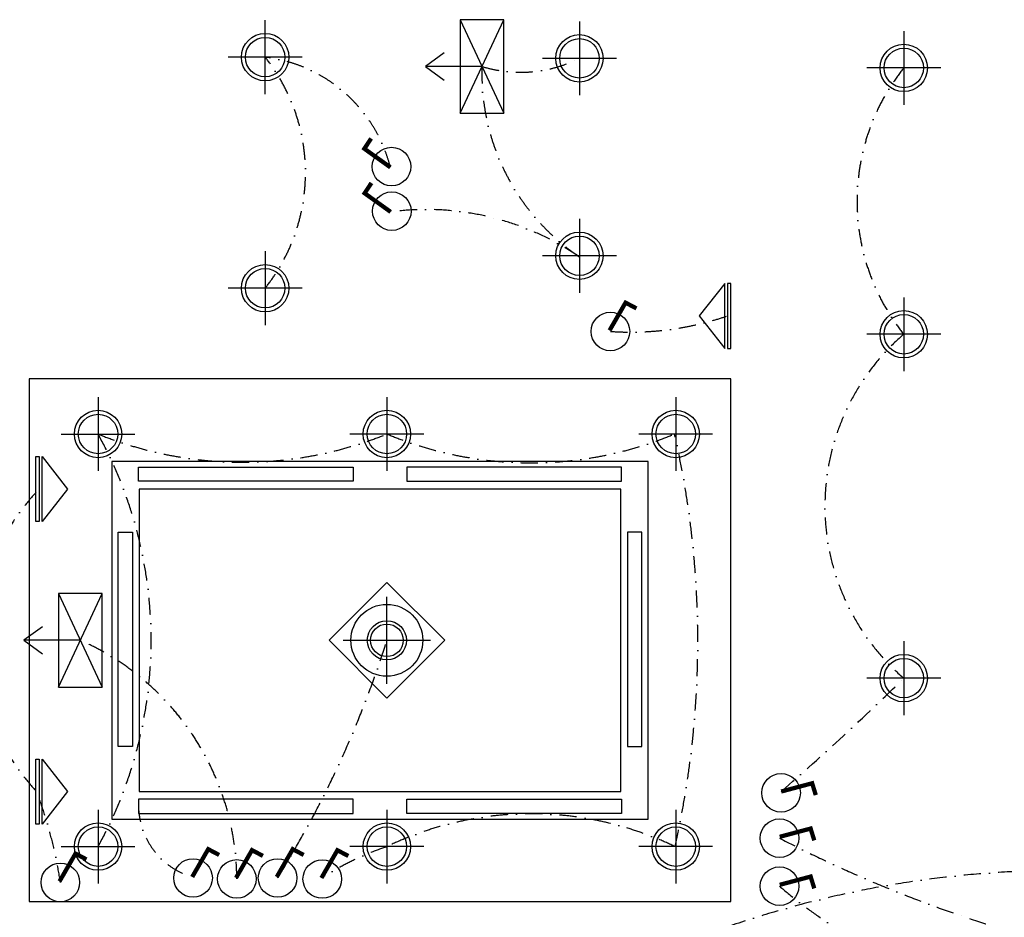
# Model space of a CAD drawing. Header units: millimetres. Extents: x 1795 to 32869, y 2040 to 26467.
# Tile 8 of 10: x 6767 to 13925, y 13253 to 19779. Entities that reach past the tile are written whole.
import ezdxf

# ---------------------------------------------------------------- set-up
doc = ezdxf.new("R2010")
doc.units = ezdxf.units.MM
doc.linetypes.add('DASHDOT2', pattern=[0.5, 0.25, -0.125, 0, -0.125])
doc.linetypes.add('HIDDEN', pattern=[0.375, 0.25, -0.125])
for name, color, linetype in [('AL_Elec - Wall Mounted Halogen 36 W', 7, 'Continuous'), ('Elec - Cable Wires', 143, 'Continuous'), ('Elec - Chandelier', 11, 'Continuous'), ('Elec - Strip Lights', 6, 'Continuous'), ('Struc - Wall Lines', 2, 'Continuous')]:
    doc.layers.add(name, color=color, linetype=linetype)

msp = doc.modelspace()

# ---------------------------------------------------------------- linework, layer by layer
at = {"layer": 'AL_Elec - Wall Mounted Halogen 36 W'}
for p, q in [((8551.1, 19238), (8551.1, 19775.3)), ((10836.2, 19766.5), (10836.2, 19229.2)), ((13194.4, 19696.6), (13194.4, 19159.3)), ((8819.7, 19506.6), (8282.5, 19506.6)), ((11104.8, 19497.9), (10567.6, 19497.9)), ((13463, 19428), (12925.8, 19428)), ((10836.2, 18331.2), (10836.2, 17794)), ((8551.1, 18095.3), (8551.1, 17558)), ((11104.8, 18062.6), (10567.6, 18062.6)), ((8819.7, 17826.6), (8282.5, 17826.6)), ((13194.4, 17760.3), (13194.4, 17223)), ((13463, 17491.6), (12925.8, 17491.6)), ((7336.2, 17035.3), (7336.2, 16498)), ((9436.2, 17035.3), (9436.2, 16498)), ((11536.2, 17035.3), (11536.2, 16498)), ((7067.6, 16766.6), (7604.8, 16766.6)), ((9704.8, 16766.6), (9167.6, 16766.6)), ((11804.8, 16766.6), (11267.6, 16766.6)), ((13194.4, 15260.3), (13194.4, 14723)), ((13463, 14991.6), (12925.8, 14991.6)), ((7336.2, 14035.3), (7336.2, 13498)), ((9436.2, 14035.3), (9436.2, 13498)), ((11536.2, 14035.3), (11536.2, 13498)), ((7067.6, 13766.6), (7604.8, 13766.6)), ((9704.8, 13766.6), (9167.6, 13766.6)), ((11804.8, 13766.6), (11267.6, 13766.6))]:
    msp.add_line(p, q, dxfattribs=at)
for points in [[(10286.4, 19098.6), (10286.4, 19778.9), (9968.9, 19778.9), (9968.9, 19098.6)], [(11707.5, 17625.1), (11707.5, 17625.1), (11892.3, 17388.5), (11892.3, 17861.7)], [(11912.1, 17861.7), (11912.1, 17388.5), (11936.2, 17388.5), (11936.2, 17861.7)], [(6909.1, 16603.3), (6909.1, 16130), (6885, 16130), (6885, 16603.3)], [(7113.7, 16366.6), (7113.7, 16366.6), (6928.9, 16130), (6928.9, 16603.3)], [(9190.2, 16526.7), (9190.2, 16422.7), (7630.2, 16422.7), (7630.2, 16526.7)], [(9582.2, 16526.7), (9582.2, 16422.7), (11142.2, 16422.7), (11142.2, 16526.7)], [(7483, 16053.6), (7587, 16053.6), (7587, 14493.6), (7483, 14493.6)], [(11289.4, 16053.6), (11185.4, 16053.6), (11185.4, 14493.6), (11289.4, 14493.6)], [(7366.7, 14926.5), (7366.7, 15606.8), (7049.3, 15606.8), (7049.3, 14926.5)], [(6909.1, 14403.3), (6909.1, 13930), (6885, 13930), (6885, 14403.3)], [(7113.7, 14166.6), (7113.7, 14166.6), (6928.9, 13930), (6928.9, 14403.3)], [(9190.2, 14006.6), (9190.2, 14110.6), (7630.2, 14110.6), (7630.2, 14006.6)], [(9582.2, 14006.6), (9582.2, 14110.6), (11142.2, 14110.6), (11142.2, 14006.6)]]:
    msp.add_lwpolyline(points, close=True, dxfattribs=at)
for points in [[(9968.9, 19098.6), (10286.4, 19778.9)], [(9968.9, 19778.9), (10286.4, 19098.6)], [(9852.1, 19537.2), (9716.6, 19438.7), (9852.1, 19340.2)], [(10127.7, 19438.7), (9716.6, 19438.7)], [(7049.3, 14926.5), (7366.7, 15606.8)], [(7049.3, 15606.8), (7366.7, 14926.5)], [(6932.5, 15365.1), (6797, 15266.6), (6932.5, 15168.1)], [(7208, 15266.6), (6797, 15266.6)]]:
    msp.add_lwpolyline(points, dxfattribs=at)
at = {"layer": 'AL_Elec - Wall Mounted Halogen 36 W', "const_width": 31.2}
for points in [[(9461.9, 18705.5), (9272.6, 18840.8), (9322, 18915.8)], [(9463.8, 18381.5), (9274.5, 18516.9), (9323.9, 18591.9)], [(11055.4, 17519.8), (11171.6, 17721.5), (11251, 17679.7)], [(12303.4, 14167.3), (12528.3, 14227.2), (12554.7, 14141.3)], [(12292.4, 13838.1), (12517.3, 13897.9), (12543.7, 13812.1)], [(8020.9, 13546.3), (8137.2, 13748), (8216.6, 13706.2)], [(8339.4, 13539.4), (8455.6, 13741), (8535, 13699.2)], [(8635.7, 13546.3), (8751.9, 13748), (8831.4, 13706.2)], [(8960.3, 13538.7), (9076.5, 13740.4), (9155.9, 13698.6)], [(7056, 13514), (7172.2, 13715.6), (7251.7, 13673.8)], [(12292.4, 13489), (12517.3, 13548.8), (12543.7, 13463)]]:
    msp.add_lwpolyline(points, dxfattribs=at)
at = {"layer": 'AL_Elec - Wall Mounted Halogen 36 W', "color": 30}
msp.add_lwpolyline([(9436.2, 15687.4), (9856.9, 15266.6), (9436.2, 14845.9), (9015.5, 15266.6)], close=True, dxfattribs=at)
at = {"layer": 'AL_Elec - Wall Mounted Halogen 36 W'}
for centre, radius in [((8551.1, 19506.6), 172.2), ((8551.1, 19506.6), 143.4), ((10836.2, 19497.9), 172.2), ((10836.2, 19497.9), 143.4), ((13194.4, 19428), 172.2), ((13194.4, 19428), 143.4), ((9470.1, 18710.9), 140.3), ((9472, 18386.9), 140.3), ((10836.2, 18062.6), 172.2), ((10836.2, 18062.6), 143.4), ((8551.1, 17826.6), 172.2), ((8551.1, 17826.6), 143.4), ((11061.6, 17512.2), 140.3), ((13194.4, 17491.6), 172.2), ((13194.4, 17491.6), 143.4), ((7336.2, 16766.6), 172.2), ((7336.2, 16766.6), 143.4), ((9436.2, 16766.6), 172.2), ((9436.2, 16766.6), 143.4), ((11536.2, 16766.6), 172.2), ((11536.2, 16766.6), 143.4), ((13194.4, 14991.6), 172.2), ((13194.4, 14991.6), 143.4), ((12302.3, 14157.6), 140.3), ((12291.3, 13828.3), 140.3), ((7336.2, 13766.6), 172.2), ((7336.2, 13766.6), 143.4), ((9436.2, 13766.6), 172.2), ((9436.2, 13766.6), 143.4), ((11536.2, 13766.6), 172.2), ((11536.2, 13766.6), 143.4), ((8027.1, 13538.7), 140.3), ((8641.9, 13538.7), 140.3), ((7062.2, 13506.3), 140.3), ((8345.5, 13531.8), 140.3), ((8966.5, 13531.1), 140.3), ((12291.3, 13479.2), 140.3)]:
    msp.add_circle(centre, radius, dxfattribs=at)
at = {"layer": 'Elec - Cable Wires', "linetype": 'DASHDOT2', "ltscale": 500}
for centre, radius, start, end in [((8420.9, 18440.3), 1074.3, 14.29047, 83.03921), ((7495.7, 18666.6), 1348.9, 321.48262, 38.51738), ((10407.9, 20354.5), 957.7, 252.9819, 296.561), ((11734.6, 19387.6), 1607.7, 178.1767, 236.02768), ((14404.8, 18459.8), 1550, 141.34538, 218.65462), ((9723.3, 16428.3), 1970.3, 55.60971, 97.56652), ((11204.5, 19695.5), 2187.9, 266.25381, 288.70991), ((14269.6, 16241.6), 1648.8, 130.70071, 229.29929), ((8386.2, 19356.3), 2794.5, 247.92972, 292.07028), ((4616, 15266.6), 3106.4, 331.12652, 28.87348), ((10482.1, 19275.3), 2717.9, 247.36729, 292.63271), ((4895, 15259.9), 6802, 347.31807, 12.79776), ((8054.6, 15256.6), 1595.1, 137.16, 224.0976), ((6430.7, 13516.6), 1914.9, 0.45404, 66.05286), ((2250.2, 17523.4), 7532, 328.06037, 342.56539), ((-25.8, 28388.7), 18821.6, 310.92343, 314.61923), ((3924.8, 13040.9), 3171.7, 8.43773, 20.40266), ((8176.7, 14070.3), 546.6, 180, 253.44814), ((7814.7, 14946.6), 2207.9, 206.34642, 298.60348), ((10483.6, 11588.4), 2417, 64.31841, 115.68159), ((16744.2, 22423.8), 9680.4, 242.61341, 266.02804), ((10159.4, 11645.6), 2240.9, 108.82867, 122.3516), ((14347.2, 6157.8), 7435.2, 69.51209, 110.0471), ((14268.9, 15741.1), 3004.5, 228.83708, 278.86501)]:
    msp.add_arc(centre, radius, start, end, dxfattribs=at)
at = {"layer": 'Elec - Chandelier', "color": 30}
for p, q in [((9436.2, 14949.4), (9436.2, 15583.8)), ((9119, 15266.6), (9753.4, 15266.6))]:
    msp.add_line(p, q, dxfattribs=at)
for radius in [261.3, 142.3, 118.5]:
    msp.add_circle((9436.2, 15266.6), radius, dxfattribs=at)
at = {"layer": 'Elec - Strip Lights'}
for p, q in [((11936.2, 17166.6), (6836.2, 17166.6)), ((6836.2, 17166.6), (6836.2, 13366.6)), ((11936.2, 13366.6), (11936.2, 17166.6)), ((11336.2, 16566.6), (7436.2, 16566.6)), ((7436.2, 16566.6), (7436.2, 13966.6)), ((11336.2, 13966.6), (11336.2, 16566.6)), ((7436.2, 13966.6), (11336.2, 13966.6)), ((6836.2, 13366.6), (11936.2, 13366.6))]:
    msp.add_line(p, q, dxfattribs=at)
at = {"layer": 'Struc - Wall Lines', "linetype": 'HIDDEN', "ltscale": 10}
for p, q in [((11136.2, 16366.6), (7636.2, 16366.6)), ((7636.2, 16366.6), (7636.2, 14166.6)), ((11136.2, 14166.6), (11136.2, 16366.6)), ((7636.2, 14166.6), (11136.2, 14166.6))]:
    msp.add_line(p, q, dxfattribs=at)

doc.saveas('drawing.dxf')
